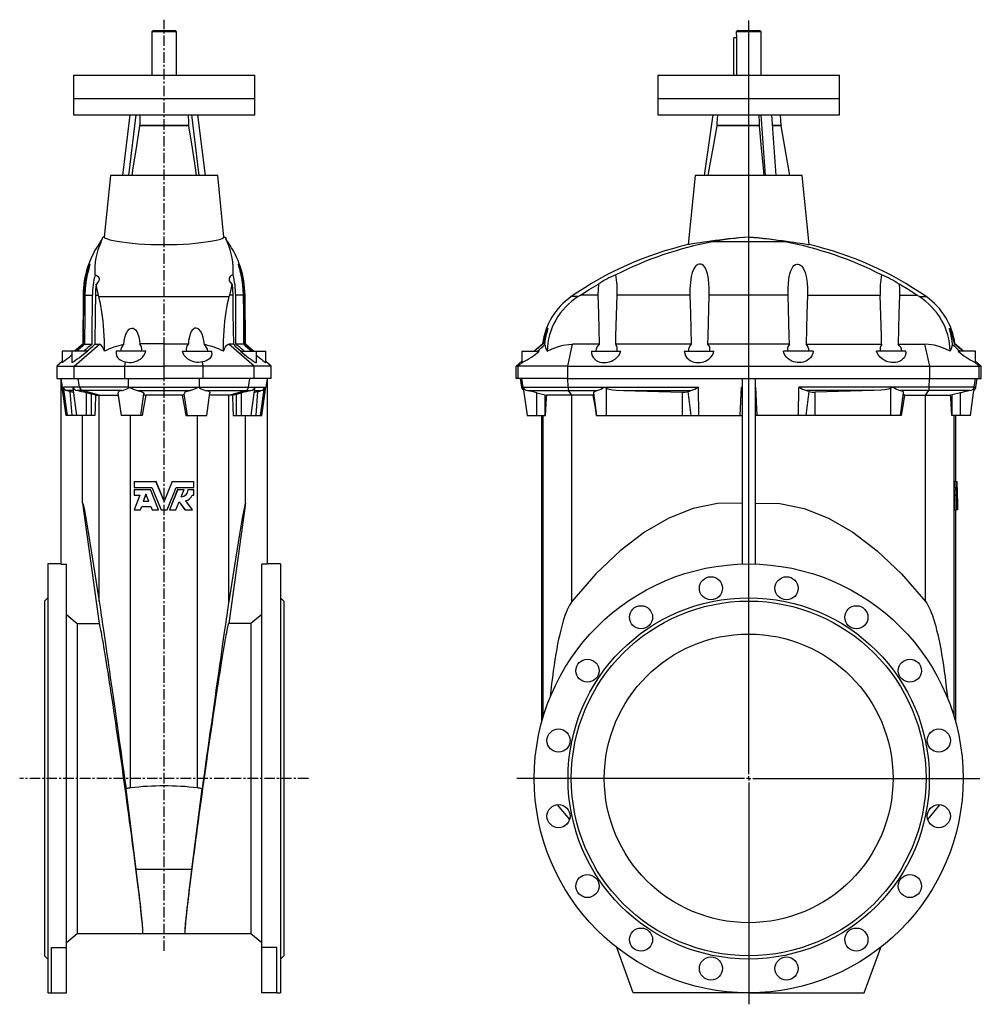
# Model space of a CAD drawing. Extents: x -137 to 1028, y -504 to 1497.
# Tile 2 of 2: x -137 to 1028, y 303 to 1497. Entities that reach past the tile are written whole.
import ezdxf

# ---------------------------------------------------------------- set-up
doc = ezdxf.new("R2010")
doc.units = 0
doc.linetypes.add('CENTERX2', pattern=[20.32, 12.7, -2.54, 2.54, -2.54])
doc.layers.get('0').update_dxf_attribs({"linetype": 'CONTINUOUS'})
doc.layers.add('FORMAT', color=7, linetype='CONTINUOUS')

# ---------------------------------------------------------------- blocks, each defined once
blk = doc.blocks.new('SW_CENTERMARKSYMBOL_0')
at = {"layer": 'FORMAT', "color": 0}
for p, q in [((0, 5), (0, 919.1)), ((-5, 0), (-281.1, 0)), ((0, 0), (-2.5, 0)), ((0, 0), (0, 2.5)), ((0, 0), (0, -2.5)), ((0, 0), (2.5, 0)), ((5, 0), (280.1, 0)), ((0, -5), (0, -273.9))]:
    blk.add_line(p, q, dxfattribs=at)

msp = doc.modelspace()

# ---------------------------------------------------------------- linework, layer by layer
at = {"color": 7, "linetype": 'CONTINUOUS'}
for p, q in [((24.7, 1484), (22.7, 1482)), ((22.7, 1482), (22.7, 1429.5)), ((52.7, 1482), (22.7, 1482)), ((24.7, 1484), (50.7, 1484)), ((52.7, 1482), (50.7, 1484)), ((52.7, 1429.5), (52.7, 1482)), ((733.4, 1484), (731.4, 1482)), ((731.4, 1482), (731.4, 1480)), ((746.4, 1482), (731.4, 1482)), ((733.4, 1484), (746.4, 1484)), ((746.4, 1484), (759.4, 1484)), ((761.4, 1482), (746.4, 1482)), ((761.4, 1482), (759.4, 1484)), ((761.4, 1429.5), (761.4, 1482)), ((728.4, 1429.5), (728.4, 1475)), ((732, 1475), (728.4, 1475)), ((732, 1475), (732, 1476)), ((732, 1429.5), (732, 1475)), ((-72.3, 1429.5), (-72.3, 1401.5)), ((-72.3, 1429.5), (147.7, 1429.5)), ((147.7, 1401.5), (147.7, 1429.5)), ((636.4, 1429.5), (636.4, 1401.5)), ((636.4, 1429.5), (746.4, 1429.5)), ((746.4, 1429.5), (856.4, 1429.5)), ((856.4, 1401.5), (856.4, 1429.5)), ((-72.3, 1401.5), (-72.3, 1381.5)), ((147.7, 1381.5), (147.7, 1401.5)), ((636.4, 1401.5), (636.4, 1381.5)), ((856.4, 1381.5), (856.4, 1401.5)), ((-72.3, 1381.5), (147.7, 1381.5)), ((-12.4, 1308), (-3.5, 1381.5)), ((-4.9, 1308), (4, 1381.5)), ((80.3, 1308), (71.3, 1381.5)), ((87.8, 1308), (78.8, 1381.5)), ((636.4, 1381.5), (856.4, 1381.5)), ((692.9, 1308), (703.2, 1381.5)), ((766.7, 1308), (761.5, 1381.5)), ((779.7, 1308), (774.5, 1381.5)), ((785.8, 1368.6), (785.1, 1381.5)), ((796.4, 1308), (785.8, 1368.3)), ((-27.3, 1308), (-34.9, 1233.4)), ((102.7, 1308), (-27.3, 1308)), ((110.2, 1233.4), (102.7, 1308)), ((681.4, 1308), (672.9, 1224.2)), ((746.4, 1308), (681.4, 1308)), ((811.4, 1308), (746.4, 1308)), ((819.9, 1224.2), (811.4, 1308)), ((-34.9, 1233.4), (-36.3, 1233.4)), ((110.2, 1233.4), (111.6, 1233.4)), ((746.4, 1233.4), (746.4, 1233.4)), ((-60.5, 1163), (-61, 1103.3)), ((-41.5, 1161.2), (-42, 1163)), ((116.8, 1161.2), (117.3, 1163)), ((136.3, 1103.3), (135.8, 1163)), ((539.7, 1161.2), (542.5, 1163)), ((953.1, 1161.2), (950.3, 1163)), ((-61, 1103.3), (-70.9, 1095)), ((-59.9, 1103.3), (-61, 1103.3)), ((-58.8, 1103.3), (-49.5, 1103.3)), ((-46.4, 1103.3), (-40.7, 1103.3)), ((121.7, 1103.3), (116, 1103.3)), ((134.1, 1103.3), (124.8, 1103.3)), ((135.2, 1103.3), (136.3, 1103.3)), ((146.2, 1095), (136.3, 1103.3)), ((485.9, 1095), (496.4, 1103.9)), ((565.2, 1103.3), (532.9, 1103.3)), ((676.8, 1103.3), (585.2, 1103.3)), ((795.9, 1103.3), (697, 1103.3)), ((816.1, 1103.3), (907.6, 1103.3)), ((927.6, 1103.3), (959.9, 1103.3)), ((1007, 1095), (996.4, 1103.9)), ((-85.8, 1095), (-85.8, 1081.2)), ((-74.3, 1095), (-85.8, 1095)), ((-74.3, 1095), (-74.3, 1081.3)), ((-54.9, 1095), (-74.3, 1095)), ((-20.3, 1095), (-20.3, 1092.6)), ((15.4, 1095), (-20.3, 1095)), ((59.9, 1095), (95.7, 1095)), ((95.7, 1092.6), (95.7, 1095)), ((130.2, 1095), (149.7, 1095)), ((149.7, 1081.3), (149.7, 1095)), ((149.7, 1095), (161.2, 1095)), ((161.2, 1081.2), (161.2, 1095)), ((471.4, 1095), (471.4, 1081.4)), ((471.4, 1095), (492.4, 1095)), ((555.9, 1095), (555.9, 1093.8)), ((555.9, 1095), (591.5, 1095)), ((668.4, 1095), (704.3, 1095)), ((824.4, 1095), (788.6, 1095)), ((936.9, 1095), (901.4, 1095)), ((936.9, 1093.8), (936.9, 1095)), ((1021.4, 1095), (1000.4, 1095)), ((1021.4, 1081.4), (1021.4, 1095)), ((-85.8, 1082.5), (-92.3, 1077)), ((-92.3, 1077), (-92.3, 1062)), ((-92.3, 1077), (-71.5, 1077)), ((-71.5, 1077), (-9.7, 1077)), ((-9.7, 1077), (-8.9, 1081.9)), ((-9.7, 1077), (37.7, 1077)), ((-9.7, 1062), (-9.7, 1077)), ((85, 1077), (37.7, 1077)), ((85, 1077), (84.2, 1081.9)), ((85, 1062), (85, 1077)), ((146.8, 1077), (85, 1077)), ((167.7, 1077), (146.8, 1077)), ((167.7, 1077), (161.2, 1082.5)), ((167.7, 1062), (167.7, 1077)), ((464.4, 1077), (471.4, 1082.9)), ((464.4, 1062), (464.4, 1077)), ((467, 1077), (464.4, 1077)), ((467, 1077), (472.7, 1081.9)), ((467, 1062), (467, 1077)), ((527, 1077), (467, 1077)), ((527, 1077), (965.9, 1077)), ((965.9, 1077), (1025.9, 1077)), ((1025.9, 1077), (1020.2, 1081.9)), ((1028.4, 1077), (1021.4, 1082.9)), ((1025.9, 1062), (1025.9, 1077)), ((1025.9, 1077), (1028.4, 1077)), ((1028.4, 1062), (1028.4, 1077)), ((-92.3, 1062), (-71.5, 1062)), ((-87.3, 1062), (-87.3, 836.9)), ((-81, 1017), (-85.8, 1051.3)), ((-71.5, 1062), (-9.7, 1062)), ((-9.7, 1062), (37.7, 1062)), ((85, 1062), (37.7, 1062)), ((146.8, 1062), (85, 1062)), ((167.7, 1062), (146.8, 1062)), ((156.3, 1017), (161.1, 1051.3)), ((162.7, 1062), (162.7, 836.9)), ((467, 1062), (464.4, 1062)), ((527, 1062), (467, 1062)), ((469.4, 1062), (470.9, 1051.3)), ((527, 1062), (965.9, 1062)), ((735.9, 1017), (737.8, 1051.3)), ((738.4, 1062), (738.4, 836.9)), ((754.4, 1062), (754.4, 836.9)), ((756.9, 1017), (755, 1051.3)), ((965.9, 1062), (1025.9, 1062)), ((1021.9, 1051.3), (1023.4, 1062)), ((1025.9, 1062), (1028.4, 1062)), ((-67.9, 1017), (-72.5, 1050)), ((-50.3, 1042.8), (-56.3, 1044.4)), ((-45.5, 1041.6), (-40.9, 1041.6)), ((-40.9, 1041.6), (-17.8, 1041.6)), ((-14.1, 1017), (-18, 1044.6)), ((-17.6, 1042), (-17.8, 1041.6)), ((9.4, 1017), (13.1, 1043.4)), ((59.8, 1041.6), (15.5, 1041.6)), ((65.9, 1017), (62.2, 1043.4)), ((89.4, 1017), (93.3, 1044.6)), ((92.9, 1042), (93.1, 1041.6)), ((116.2, 1041.6), (93.1, 1041.6)), ((120.8, 1041.6), (116.2, 1041.6)), ((125.6, 1042.8), (131.7, 1044.4)), ((143.2, 1017), (147.8, 1050)), ((473, 1050.4), (477.7, 1017)), ((489.4, 1044.6), (499.8, 1042)), ((499.8, 1042), (501.7, 1041.6)), ((532.1, 1041.6), (501.7, 1041.6)), ((557.5, 1041.6), (532.1, 1041.6)), ((562.4, 1017), (558.5, 1044.4)), ((594.6, 1047.2), (666, 1045.2)), ((898.3, 1047.2), (826.9, 1045.2)), ((930.5, 1017), (934.3, 1044.4)), ((935.4, 1041.6), (960.8, 1041.6)), ((960.8, 1041.6), (991.2, 1041.6)), ((993, 1042), (991.2, 1041.6)), ((1003.4, 1044.6), (993, 1042)), ((1015.2, 1017), (1019.9, 1050.4)), ((-79.4, 1017), (-81, 1017)), ((-73.9, 1017), (-79.4, 1017)), ((-67.9, 1017), (-73.9, 1017)), ((-56.3, 1017), (-67.9, 1017)), ((-61.3, 910.9), (-61.3, 1017)), ((-50.3, 1017), (-56.3, 1017)), ((-46.2, 1017), (-50.3, 1017)), ((9.4, 1017), (-14.1, 1017)), ((-14.1, 1017), (-14.1, 1017)), ((11.3, 1017), (9.4, 1017)), ((64, 1017), (65.9, 1017)), ((65.9, 1017), (89.4, 1017)), ((89.4, 1017), (89.4, 1017)), ((121.5, 1017), (125.6, 1017)), ((125.6, 1017), (131.7, 1017)), ((131.7, 1017), (143.2, 1017)), ((136.6, 910.9), (136.6, 1017)), ((143.2, 1017), (149.2, 1017)), ((149.2, 1017), (154.7, 1017)), ((154.7, 1017), (156.3, 1017)), ((477.7, 1017), (489.4, 1017)), ((489.4, 1017), (499.8, 1017)), ((495.4, 1017), (495.4, 644.8)), ((499.8, 1017), (500.1, 1017)), ((561.7, 1017), (562.4, 1017)), ((562.4, 1017), (573.9, 1017)), ((573.9, 1017), (666, 1017)), ((666, 1017), (676.5, 1017)), ((676.5, 1017), (685.8, 1017)), ((685.8, 1017), (735.9, 1017)), ((735.9, 1017), (738.4, 1017)), ((756.9, 1017), (754.4, 1017)), ((807, 1017), (756.9, 1017)), ((816.3, 1017), (807, 1017)), ((826.9, 1017), (816.3, 1017)), ((918.9, 1017), (826.9, 1017)), ((930.5, 1017), (918.9, 1017)), ((931.2, 1017), (930.5, 1017)), ((993, 1017), (992.8, 1017)), ((1003.4, 1017), (993, 1017)), ((997.4, 937), (997.4, 1017)), ((1015.2, 1017), (1003.4, 1017)), ((1.5, 937), (27.8, 937)), ((1.5, 937), (1.5, 929.9)), ((37.7, 913), (27.8, 937)), ((27.9, 937), (27.8, 937)), ((37.7, 913), (27.9, 937)), ((47.5, 937), (37.7, 913)), ((47.4, 937), (37.7, 913)), ((47.4, 937), (47.5, 937)), ((47.5, 937), (73.8, 937)), ((73.8, 929.9), (73.8, 937)), ((995.9, 937), (995.9, 929.9)), ((995.9, 937), (997.9, 937)), ((997.9, 937), (999.3, 937)), ((997.9, 937), (997.9, 929.9)), ((999.4, 913), (999.3, 937)), ((1.5, 929.9), (22.9, 929.9)), ((1.5, 927.2), (1.5, 920.3)), ((1.5, 927.2), (21.1, 927.2)), ((1.5, 920.3), (8.3, 920.3)), ((8.3, 920.3), (1.5, 902.7)), ((15.7, 921.6), (12.4, 913)), ((15.8, 921.6), (12.5, 913)), ((19.2, 913), (15.7, 921.6)), ((31.1, 902.7), (21.1, 927.2)), ((21.2, 927.2), (21.1, 927.2)), ((31.1, 902.7), (21.2, 927.2)), ((22.9, 929.9), (34, 902.7)), ((41.3, 902.7), (52.4, 929.9)), ((54.2, 927.2), (44.2, 902.7)), ((54.1, 927.2), (44.2, 902.7)), ((52.4, 929.9), (73.8, 929.9)), ((54.2, 927.2), (54.1, 927.2)), ((54.2, 927.2), (61.9, 927.2)), ((58.3, 918.3), (61.9, 927.2)), ((66.9, 927.2), (66.8, 927.2)), ((66.9, 927.2), (73.8, 927.2)), ((71.7, 920.3), (73.8, 920.3)), ((73.8, 920.3), (73.8, 927.2)), ((995.9, 929.9), (997.9, 929.9)), ((995.9, 927.2), (995.9, 920.3)), ((995.9, 927.2), (997.9, 927.2)), ((996.4, 920.3), (995.9, 902.7)), ((995.9, 920.3), (997.9, 920.3)), ((997.2, 929.9), (997.2, 927.2)), ((997.9, 929.9), (999.2, 929.9)), ((997.9, 927.2), (997.9, 920.3)), ((997.9, 927.2), (999.1, 927.2)), ((998.4, 920.3), (997.9, 902.7)), ((997.9, 920.3), (998.4, 920.3)), ((998.8, 921.6), (998.7, 913)), ((999, 913), (998.8, 921.6)), ((999.4, 902.7), (999.1, 927.2)), ((999.2, 929.9), (999.4, 902.7)), ((-61.3, 910.9), (-40.8, 764.9)), ((12.4, 913), (19.2, 913)), ((51.9, 902.7), (55.9, 912.3)), ((55.8, 912.3), (63, 902.7)), ((55.9, 912.3), (63.1, 902.7)), ((72.1, 902.7), (63.9, 913.6)), ((136.6, 910.9), (116.1, 764.9)), ((998.7, 913), (999, 913)), ((999.4, 902.7), (999.4, 913)), ((1.5, 902.7), (9.2, 902.7)), ((9.2, 902.7), (10.6, 906.5)), ((9.3, 902.7), (9.2, 902.7)), ((9.3, 902.7), (10.7, 906.5)), ((10.6, 906.5), (21.8, 906.5)), ((21.8, 906.5), (23.4, 902.7)), ((23.4, 902.7), (31.1, 902.7)), ((31.1, 902.7), (31.1, 902.7)), ((34, 902.7), (41.3, 902.7)), ((44.2, 902.7), (51.9, 902.7)), ((44.2, 902.7), (44.2, 902.7)), ((63.1, 902.7), (63, 902.7)), ((63.1, 902.7), (72.1, 902.7)), ((995.9, 902.7), (997.9, 902.7)), ((997.2, 902.7), (997.5, 902.7)), ((997.4, 644.8), (997.4, 902.7)), ((997.9, 902.7), (998.4, 902.7)), ((998.4, 902.7), (998.5, 906.5)), ((998.5, 906.5), (999.1, 906.5)), ((998.6, 902.7), (999.2, 902.7)), ((999.1, 906.5), (999.2, 902.7)), ((999.4, 902.7), (999.4, 902.7)), ((-87.3, 837), (-103.3, 837)), ((-103.3, 837), (-103.3, 317)), ((-87.3, 836.9), (-80.8, 836.9)), ((-80.8, 372.1), (-80.8, 836.9)), ((156.2, 372.1), (156.2, 836.9)), ((162.7, 836.9), (156.2, 836.9)), ((178.7, 837), (162.7, 837)), ((178.7, 837), (178.7, 317)), ((-103.3, 796), (-107.3, 792)), ((-107.3, 792), (-107.3, 362)), ((182.7, 792), (178.7, 796)), ((182.7, 792), (182.7, 362)), ((-67.7, 764.9), (-67.7, 389)), ((-67.7, 764.9), (-40.8, 764.9)), ((143, 764.9), (116.1, 764.9)), ((143, 764.9), (143, 389)), ((3.9, 466.4), (-8.4, 564.4)), ((71.4, 466.4), (83.7, 564.4)), ((529.4, 527.3), (514.5, 545.1)), ((963.4, 527.3), (978.3, 545.1)), ((-80.8, 378), (-67.7, 389)), ((-67.7, 389), (11.9, 389)), ((11.9, 389), (63.4, 389)), ((63.4, 389), (143, 389)), ((143, 389), (156.2, 378)), ((-98.8, 372.1), (-80.8, 372.1)), ((-98.8, 317), (-98.8, 372.1)), ((-80.8, 317), (-80.8, 372.1)), ((174.2, 372.1), (156.2, 372.1)), ((156.2, 317), (156.2, 372.1)), ((174.2, 317), (174.2, 372.1)), ((606.4, 317), (586.4, 372.1)), ((886.4, 317), (906.5, 372.1)), ((-107.3, 362), (-103.3, 358)), ((178.7, 358), (182.7, 362)), ((-103.3, 317), (-98.8, 317)), ((-98.8, 317), (-80.8, 317)), ((174.2, 317), (156.2, 317)), ((174.2, 317), (178.7, 317)), ((746.4, 317), (606.4, 317)), ((746.4, 317), (886.4, 317))]:
    msp.add_line(p, q, dxfattribs=at)
at = {"color": 8, "linetype": 'CONTINUOUS'}
for p, q in [((-72.3, 1401.5), (147.7, 1401.5)), ((636.4, 1401.5), (856.4, 1401.5)), ((67.4, 1368.6), (7.9, 1368.6)), ((67.4, 1368.3), (7.9, 1368.3)), ((759.2, 1368.6), (707.8, 1368.6)), ((759.3, 1368.3), (707.8, 1368.3)), ((785.8, 1368.6), (775.4, 1368.6)), ((785.8, 1368.3), (775.4, 1368.3)), ((-38.7, 1227.6), (-39.5, 1227.6)), ((114, 1227.6), (114.8, 1227.6)), ((790.4, 1227.6), (702.5, 1227.6)), ((-59.5, 1163), (-60.5, 1163)), ((-58.2, 1163), (-49.2, 1163)), ((-45.6, 1163), (-42, 1163)), ((-41.5, 1161.2), (116.8, 1161.2)), ((120.9, 1163), (117.3, 1163)), ((133.5, 1163), (124.5, 1163)), ((134.8, 1163), (135.8, 1163)), ((539.7, 1161.2), (531.3, 1161.2)), ((563.7, 1163), (542.5, 1163)), ((675.2, 1163), (586.8, 1163)), ((794.3, 1163), (698.6, 1163)), ((817.6, 1163), (906, 1163)), ((929.1, 1163), (950.3, 1163)), ((953.1, 1161.2), (961.5, 1161.2)), ((-71.5, 1077), (-40.7, 1103.3)), ((37.7, 1077), (37.7, 1103.9)), ((146.8, 1077), (116, 1103.3)), ((527, 1077), (532.9, 1103.3)), ((965.9, 1077), (959.9, 1103.3)), ((-71.5, 1062), (-71.5, 1077)), ((37.7, 1062), (37.7, 1077)), ((146.8, 1062), (146.8, 1077)), ((527, 1062), (527, 1077)), ((965.9, 1062), (965.9, 1077)), ((-85.8, 1051.3), (-85.8, 1051.3)), ((-72.5, 1051.3), (-84.2, 1051.3)), ((-79.4, 1017), (-84.2, 1051.3)), ((-64.9, 1051.3), (-72.5, 1051.3)), ((-64.9, 1051.3), (-66.4, 1062)), ((-5.3, 1051.3), (-64.9, 1051.3)), ((-5.3, 1051.3), (-5.4, 1062)), ((-5.3, 1051.3), (80.6, 1051.3)), ((80.6, 1051.3), (80.7, 1062)), ((80.6, 1051.3), (140.2, 1051.3)), ((140.2, 1051.3), (141.7, 1062)), ((140.2, 1051.3), (147.8, 1051.3)), ((147.8, 1051.3), (159.5, 1051.3)), ((154.7, 1017), (159.5, 1051.3)), ((161.1, 1051.3), (161.1, 1051.3)), ((473, 1051.3), (470.9, 1051.3)), ((473, 1051.3), (471.5, 1062)), ((473, 1051.3), (527.4, 1051.3)), ((527.4, 1051.3), (527.2, 1062)), ((527.4, 1051.3), (571.5, 1051.3)), ((571.5, 1051.3), (685.6, 1051.3)), ((685.8, 1017), (685.6, 1051.3)), ((737.8, 1051.3), (738.4, 1051.3)), ((755, 1051.3), (754.4, 1051.3)), ((807, 1017), (807.3, 1051.3)), ((921.4, 1051.3), (807.3, 1051.3)), ((965.4, 1051.3), (921.4, 1051.3)), ((965.4, 1051.3), (965.7, 1062)), ((1019.8, 1051.3), (965.4, 1051.3)), ((1019.8, 1051.3), (1021.3, 1062)), ((1019.8, 1051.3), (1021.9, 1051.3)), ((-72.1, 1047.2), (-80.1, 1047.2)), ((-73.9, 1017), (-76, 1046.1)), ((-61.3, 1047.2), (-67.5, 1047.2)), ((-13.7, 1047.2), (-61.3, 1047.2)), ((-40.9, 1041.6), (-61.3, 1047.2)), ((-56.3, 1017), (-56.3, 1044.4)), ((-50.3, 1017), (-50.3, 1042.8)), ((-40.9, 791.4), (-40.9, 1041.6)), ((5.9, 1047.2), (69.4, 1047.2)), ((89, 1047.2), (136.6, 1047.2)), ((116.2, 1041.6), (136.6, 1047.2)), ((116.2, 791.4), (116.2, 1041.6)), ((125.6, 1017), (125.6, 1042.8)), ((131.7, 1017), (131.7, 1044.4)), ((136.6, 1047.2), (142.8, 1047.2)), ((147.4, 1047.2), (155.4, 1047.2)), ((149.2, 1017), (151.3, 1046.1)), ((478.2, 1047.2), (528.1, 1047.2)), ((489.4, 1017), (489.4, 1044.6)), ((499.8, 1017), (499.8, 1042)), ((528.1, 1047.2), (562.7, 1047.2)), ((532.1, 1041.6), (528.1, 1047.2)), ((532.1, 791.4), (532.1, 1041.6)), ((573.9, 1017), (573.9, 1050)), ((594.6, 1047.2), (676.3, 1047.2)), ((666, 1017), (666, 1045.2)), ((676.5, 1017), (673, 1046.1)), ((816.3, 1017), (819.8, 1046.1)), ((898.3, 1047.2), (816.5, 1047.2)), ((826.9, 1017), (826.9, 1045.2)), ((918.9, 1017), (918.9, 1050)), ((964.7, 1047.2), (930.2, 1047.2)), ((960.8, 1041.6), (964.7, 1047.2)), ((960.8, 791.4), (960.8, 1041.6)), ((1014.7, 1047.2), (964.7, 1047.2)), ((993, 1017), (993, 1042)), ((1003.4, 1017), (1003.4, 1044.6)), ((-2.9, 565.5), (-2.9, 1017)), ((78.2, 565.5), (78.2, 1017)), ((497.4, 651.8), (497.4, 1017)), ((995.4, 651.8), (995.4, 1017)), ((71.4, 466.4), (3.9, 466.4))]:
    msp.add_line(p, q, dxfattribs=at)
at = {"color": 7, "linetype": 'CONTINUOUS'}
for points in [[(8.5, 1381.5), (8.1, 1371.7), (7.9, 1368.6)], [(66.8, 1381.5), (67.2, 1371.7), (67.4, 1368.6)], [(708.5, 1381.5), (708, 1371.7), (707.8, 1368.6)], [(758.9, 1381.5), (759.2, 1371.7), (759.2, 1368.6)], [(7.9, 1368.3), (3.7, 1341.2), (0, 1317.2), (-1.4, 1308)], [(7.9, 1368.6), (7.9, 1368.4), (7.9, 1368.3)], [(67.4, 1368.6), (67.4, 1368.4), (67.4, 1368.3)], [(67.4, 1368.3), (71.6, 1341.2), (75.3, 1317.2), (76.7, 1308)], [(707.8, 1368.3), (702.9, 1341.2), (698.6, 1317.2), (697, 1308)], [(707.8, 1368.6), (707.8, 1368.4), (707.8, 1368.3)], [(759.2, 1368.6), (759.2, 1368.4), (759.3, 1368.3)], [(759.3, 1368.3), (761.7, 1341.2), (763.8, 1317.2), (764.7, 1308)], [(-34.9, 1233.4), (-34.5, 1232.7), (-33.2, 1231.9), (-31, 1231.1), (-27.9, 1230.1), (-23.9, 1229.2), (-19.2, 1228.3), (-13.7, 1227.4), (-7.6, 1226.6), (-0.8, 1225.9), (6.4, 1225.3), (14, 1224.8), (21.8, 1224.4), (29.7, 1224.2), (37.7, 1224.2), (45.7, 1224.2), (53.6, 1224.5), (61.4, 1224.8), (68.8, 1225.3), (75.9, 1225.9), (82.4, 1226.6), (88.5, 1227.4), (93.9, 1228.2), (98.7, 1229.1), (102.7, 1230), (105.9, 1230.9), (108.2, 1231.8), (109.8, 1232.7), (110.2, 1233.4)], [(746.4, 1233.4), (740.3, 1232.9), (734.3, 1232.4), (728.1, 1231.7), (722.1, 1231.1), (716.4, 1230.4), (710.9, 1229.7), (705.6, 1229), (700.5, 1228.3), (695.8, 1227.7), (691.6, 1227), (687.6, 1226.5), (684, 1225.9), (681, 1225.4), (678.4, 1225), (676.3, 1224.7), (674.7, 1224.4), (673.4, 1224.2), (672.9, 1224.2)], [(746.4, 1233.4), (752.5, 1232.9), (758.6, 1232.4), (764.7, 1231.7), (770.8, 1231.1), (776.4, 1230.4), (781.9, 1229.7), (787.3, 1229), (792.4, 1228.3), (797, 1227.7), (801.3, 1227), (805.3, 1226.5), (808.9, 1225.9), (811.9, 1225.4), (814.4, 1225), (816.6, 1224.7), (818.2, 1224.4), (819.5, 1224.2), (819.9, 1224.2)], [(-59.5, 1163), (-59.1, 1170.5), (-58.3, 1178), (-57, 1185.4), (-56.1, 1188.9), (-55.1, 1192.4), (-54.1, 1195.7), (-53.6, 1197.3), (-53, 1198.7), (-52.5, 1200), (-52.2, 1200.6), (-52.1, 1200.6), (-52.2, 1200), (-52.6, 1198.5), (-53.1, 1196.7), (-53.7, 1194.8), (-54.8, 1190.4), (-55.8, 1185.7), (-57.1, 1178.2), (-57.9, 1170.6), (-58.2, 1163)], [(134.8, 1163), (134.4, 1170.5), (133.6, 1178), (132.3, 1185.4), (131.4, 1188.9), (130.5, 1192.4), (129.4, 1195.7), (128.9, 1197.3), (128.3, 1198.7), (127.8, 1200), (127.5, 1200.6), (127.4, 1200.6), (127.5, 1200), (127.9, 1198.5), (128.4, 1196.7), (129, 1194.8), (130.1, 1190.4), (131.1, 1185.7), (132.4, 1178.2), (133.2, 1170.6), (133.5, 1163)], [(698.6, 1163), (698.6, 1170.5), (698.2, 1178), (697.3, 1185.4), (696.5, 1188.9), (695.4, 1192.4), (693.9, 1195.7), (692.9, 1197.3), (691.6, 1198.7), (689.8, 1200), (688.1, 1200.6), (686.2, 1200.6), (684.6, 1200), (682.5, 1198.5), (681.1, 1196.7), (679.9, 1194.8), (678.1, 1190.4), (676.8, 1185.7), (675.7, 1178.2), (675.2, 1170.6), (675.2, 1163)], [(794.3, 1163), (794.2, 1170.5), (794.6, 1178), (795.6, 1185.4), (796.3, 1188.9), (797.4, 1192.4), (799, 1195.7), (800, 1197.3), (801.2, 1198.7), (803, 1200), (804.8, 1200.6), (806.6, 1200.6), (808.2, 1200), (810.3, 1198.5), (811.8, 1196.7), (812.9, 1194.8), (814.8, 1190.4), (816, 1185.7), (817.2, 1178.2), (817.6, 1170.6), (817.6, 1163)], [(-46, 1187.5), (-44.8, 1187.1), (-43.5, 1186.3), (-42.4, 1185.4), (-41.6, 1184.3), (-41.1, 1183.1), (-41.1, 1181.6), (-41.5, 1180.1), (-42.5, 1178.5), (-44, 1176.8), (-44.8, 1176.1)], [(121.3, 1187.5), (120.1, 1187.1), (118.8, 1186.3), (117.7, 1185.4), (116.9, 1184.3), (116.4, 1183.1), (116.4, 1181.6), (116.8, 1180.1), (117.8, 1178.5), (119.3, 1176.8), (120.1, 1176.1)], [(-44.8, 1176.1), (-45.4, 1169.6), (-45.6, 1163)], [(-42, 1163), (-43.6, 1169.7), (-44.8, 1176.1)], [(117.3, 1163), (118.9, 1169.7), (120.1, 1176.1)], [(120.1, 1176.1), (120.7, 1169.6), (120.9, 1163)], [(542.5, 1163), (553.2, 1169.7), (564.2, 1176.1)], [(564.2, 1176.1), (563.8, 1169.6), (563.7, 1163)], [(928.7, 1176.1), (929.1, 1169.6), (929.1, 1163)], [(950.3, 1163), (939.6, 1169.7), (928.7, 1176.1)], [(-59.9, 1103.3), (-59.8, 1113.2), (-59.5, 1163)], [(-58.2, 1163), (-58.5, 1140.7), (-58.8, 1103.3)], [(-49.5, 1103.3), (-49.4, 1113.2), (-49.2, 1163)], [(-45.6, 1163), (-45.9, 1140.7), (-46.4, 1103.3)], [(-34.4, 1095.1), (-34.4, 1101.2), (-34.6, 1107.4), (-34.8, 1113.5), (-35.2, 1119.6), (-35.6, 1125.6), (-36.2, 1131.4), (-36.9, 1137.1), (-37.6, 1142.5), (-38.5, 1147.7), (-39.4, 1152.6), (-40.4, 1157.1), (-41.5, 1161.2)], [(109.7, 1095.1), (109.7, 1101.2), (109.9, 1107.4), (110.1, 1113.5), (110.5, 1119.6), (110.9, 1125.6), (111.5, 1131.4), (112.2, 1137.1), (112.9, 1142.5), (113.8, 1147.7), (114.7, 1152.6), (115.7, 1157.1), (116.8, 1161.2)], [(120.9, 1163), (121.2, 1140.7), (121.7, 1103.3)], [(124.8, 1103.3), (124.7, 1113.2), (124.5, 1163)], [(133.5, 1163), (133.8, 1140.7), (134.1, 1103.3)], [(135.2, 1103.3), (135.1, 1113.2), (134.8, 1163)], [(563.7, 1163), (564.3, 1140.7), (565.2, 1103.3)], [(585.2, 1103.3), (585.5, 1113.2), (586.8, 1163)], [(675.2, 1163), (675.8, 1140.7), (676.8, 1103.3)], [(697, 1103.3), (697.3, 1113.2), (698.6, 1163)], [(795.9, 1103.3), (795.6, 1113.2), (794.3, 1163)], [(817.6, 1163), (817.1, 1140.7), (816.1, 1103.3)], [(907.6, 1103.3), (907.4, 1113.2), (906, 1163)], [(929.1, 1163), (928.6, 1140.7), (927.6, 1103.3)], [(-11.2, 1103), (-10.7, 1107.4), (-9.9, 1111.7), (-8.6, 1115.6), (-6.7, 1119.2), (-4.6, 1121.5), (-2.9, 1122.5), (-1.4, 1122.9), (0.2, 1122.7), (1.6, 1122.1), (3.4, 1120.5), (4.6, 1118.8), (5.6, 1116.9), (6.9, 1112.5), (7.8, 1107.9), (8.2, 1103.9)], [(86.5, 1103), (86, 1107.4), (85.2, 1111.7), (83.9, 1115.6), (82, 1119.2), (79.9, 1121.5), (78.3, 1122.5), (76.7, 1122.9), (75.1, 1122.7), (73.7, 1122.1), (71.9, 1120.5), (70.7, 1118.8), (69.7, 1116.9), (68.4, 1112.5), (67.5, 1107.9), (67.1, 1103.9)], [(499.2, 1103), (499.8, 1107.4), (500.6, 1111.7), (501.4, 1115.6), (502.4, 1119.2), (502.9, 1121.5), (503.1, 1122.5), (503.1, 1122.9), (502.9, 1122.7), (502.6, 1122.1), (501.8, 1120.5), (501.1, 1118.8), (500.5, 1116.9), (499.2, 1112.5), (498.1, 1107.9), (497.5, 1103.9)], [(993.6, 1103), (993, 1107.4), (992.3, 1111.7), (991.4, 1115.6), (990.5, 1119.2), (989.9, 1121.5), (989.7, 1122.5), (989.7, 1122.9), (989.9, 1122.7), (990.3, 1122.1), (991, 1120.5), (991.7, 1118.8), (992.4, 1116.9), (993.7, 1112.5), (994.7, 1107.9), (995.4, 1103.9)], [(-69.9, 1095), (-67.5, 1097.1), (-65, 1099.1), (-62.4, 1101.3), (-59.9, 1103.3)], [(-34.4, 1095.1), (-35.7, 1097.9), (-37, 1100.2), (-38.4, 1102.1), (-39.8, 1103.1), (-40.7, 1103.3)], [(37.7, 1103.9), (25.8, 1103.9), (13.9, 1103.9), (8.2, 1103.9)], [(37.7, 1103.9), (49.5, 1103.9), (61.4, 1103.9), (67.1, 1103.9)], [(109.7, 1095.1), (111, 1097.9), (112.3, 1100.2), (113.7, 1102.1), (115.1, 1103.1), (116, 1103.3)], [(145.2, 1095), (142.8, 1097.1), (140.3, 1099.1), (137.7, 1101.3), (135.2, 1103.3)], [(502.1, 1095.1), (508.3, 1097.9), (514.6, 1100.2), (521.4, 1102.1), (528.3, 1103.1), (532.9, 1103.3)], [(990.8, 1095.1), (984.6, 1097.9), (978.2, 1100.2), (971.5, 1102.1), (964.6, 1103.1), (959.9, 1103.3)], [(-74.3, 1090), (-75.2, 1089.3), (-77.9, 1087.1), (-80.4, 1085.1), (-82.2, 1083.7), (-83.7, 1082.6), (-84.7, 1081.8), (-85.4, 1081.4), (-85.8, 1081.2), (-85.8, 1081.2)], [(-54.9, 1095), (-58.4, 1092.1), (-62, 1089.3), (-64.8, 1087.1), (-67.6, 1085.1), (-69.5, 1083.7), (-71.3, 1082.6), (-72.5, 1081.8), (-73.4, 1081.3), (-74.1, 1081.1), (-74.3, 1081.2), (-74.3, 1081.3)], [(-20.3, 1092.6), (-20.3, 1092.2), (-19.8, 1089.5), (-18.8, 1087.5), (-17.2, 1085.6), (-15.5, 1084.3), (-13.3, 1083.1), (-11.2, 1082.4), (-8.9, 1081.9)], [(-8.9, 1081.9), (-6.6, 1081.5), (-4.2, 1081.3), (-1.8, 1081.4), (0.5, 1081.8), (2.8, 1082.4), (4.9, 1083.2), (7.1, 1084.3), (9, 1085.5), (11.4, 1087.6), (13.3, 1089.9), (14.6, 1092.4), (15.4, 1095)], [(84.2, 1081.9), (81.9, 1081.5), (79.5, 1081.3), (77.1, 1081.4), (74.8, 1081.8), (72.5, 1082.4), (70.4, 1083.2), (68.2, 1084.3), (66.3, 1085.5), (63.9, 1087.6), (62, 1089.9), (60.7, 1092.4), (59.9, 1095)], [(95.6, 1092.6), (95.6, 1092.2), (95.1, 1089.5), (94.1, 1087.5), (92.6, 1085.6), (90.8, 1084.3), (88.6, 1083.1), (86.5, 1082.4), (84.2, 1081.9)], [(130.2, 1095), (133.7, 1092.1), (137.3, 1089.3), (140.1, 1087.1), (142.9, 1085.1), (144.8, 1083.7), (146.6, 1082.6), (147.8, 1081.8), (148.7, 1081.3), (149.4, 1081.1), (149.6, 1081.2), (149.6, 1081.3)], [(149.7, 1090), (150.5, 1089.3), (153.2, 1087.1), (155.7, 1085.1), (157.5, 1083.7), (159, 1082.6), (160, 1081.8), (160.7, 1081.4), (161.1, 1081.2), (161.1, 1081.2)], [(556, 1093.8), (556, 1092.1), (556.8, 1089.3), (558.1, 1087.1), (559.9, 1085.1), (561.7, 1083.7), (563.9, 1082.6), (566, 1081.8), (568.3, 1081.3), (570.7, 1081.1), (573.2, 1081.2), (575.6, 1081.6), (577.8, 1082.1), (580.1, 1083), (582.1, 1084), (584.8, 1085.7), (587, 1087.6), (589.3, 1090.3), (590.8, 1093.1), (591.5, 1095)], [(668.4, 1095), (668.9, 1092.1), (670, 1089.3), (671.5, 1087.1), (673.6, 1085.1), (675.6, 1083.7), (677.9, 1082.6), (680.1, 1081.8), (682.5, 1081.4), (685, 1081.2), (687.6, 1081.3), (689.9, 1081.6), (692.1, 1082.2), (694.2, 1083), (696.2, 1084), (698.7, 1085.7), (700.7, 1087.6), (702.6, 1090.3), (703.9, 1093.1), (704.3, 1095)], [(824.4, 1095), (824, 1092.1), (822.9, 1089.3), (821.4, 1087.1), (819.3, 1085.1), (817.3, 1083.7), (814.9, 1082.6), (812.7, 1081.8), (810.3, 1081.4), (807.8, 1081.2), (805.3, 1081.3), (803, 1081.6), (800.8, 1082.2), (798.6, 1083), (796.6, 1084), (794.2, 1085.7), (792.1, 1087.6), (790.2, 1090.3), (789, 1093.1), (788.6, 1095)], [(936.8, 1093.8), (936.8, 1092.1), (936, 1089.3), (934.8, 1087.1), (933, 1085.1), (931.2, 1083.7), (929, 1082.6), (926.9, 1081.8), (924.6, 1081.3), (922.1, 1081.1), (919.6, 1081.2), (917.3, 1081.6), (915, 1082.1), (912.8, 1083), (910.7, 1084), (908.1, 1085.7), (905.8, 1087.6), (903.6, 1090.3), (902, 1093.1), (901.4, 1095)], [(472.7, 1081.9), (471.9, 1081.5), (471.5, 1081.3), (471.5, 1081.4)], [(1020.2, 1081.9), (1020.9, 1081.5), (1021.3, 1081.3), (1021.4, 1081.4)], [(-87.3, 1062), (-86.2, 1053.8), (-85.8, 1051.3)], [(-72.5, 1051.3), (-72.5, 1051.3), (-72.5, 1050)], [(-5.3, 1050.5), (-4.3, 1050.9), (-3.8, 1050.9), (-3.1, 1050.7), (-0.1, 1049.3), (2.6, 1048.2), (5.2, 1047.3), (5.9, 1047.2)], [(80.6, 1050.5), (79.6, 1050.9), (79.1, 1050.9), (78.4, 1050.7), (75.4, 1049.3), (72.7, 1048.2), (70.1, 1047.3), (69.4, 1047.2)], [(147.8, 1051.3), (147.8, 1051.3), (147.8, 1050)], [(162.6, 1062), (161.5, 1053.8), (161.1, 1051.3)], [(473.2, 1050.5), (473, 1050.9), (473, 1050.9), (473, 1050.7), (473, 1050.4)], [(571.5, 1051.3), (571.5, 1051.3), (573.9, 1050)], [(921.4, 1051.3), (921.4, 1051.3), (918.9, 1050)], [(1019.6, 1050.5), (1019.8, 1050.9), (1019.9, 1050.9), (1019.9, 1050.7), (1019.8, 1050.4)], [(-76, 1046.1), (-78.3, 1046.7), (-80.1, 1047.2)], [(-45.5, 1041.6), (-48.3, 1042.3), (-50.3, 1042.8)], [(-45.5, 1041.6), (-45.9, 1026.2), (-46.2, 1017)], [(-13.7, 1047.2), (-15.3, 1046.8), (-16.6, 1046.3), (-17.5, 1045.7), (-17.9, 1045.1), (-18, 1044.6)], [(-14.1, 1017), (-17.2, 1038.4), (-17.8, 1041.6)], [(5.9, 1047.2), (8, 1046.7), (9.8, 1046.2), (11.2, 1045.6), (12.3, 1044.9), (13, 1044.2), (13.1, 1043.4)], [(15.5, 1041.6), (12.8, 1026.2), (11.3, 1017)], [(13.1, 1043.3), (13.5, 1042.5), (14.9, 1041.8), (15.5, 1041.6)], [(62.2, 1043.3), (61.8, 1042.5), (60.4, 1041.8), (59.8, 1041.6)], [(59.8, 1041.6), (62.5, 1026.2), (64, 1017)], [(69.4, 1047.2), (67.3, 1046.7), (65.5, 1046.2), (64.1, 1045.6), (63, 1044.9), (62.3, 1044.2), (62.2, 1043.4)], [(89, 1047.2), (90.6, 1046.8), (91.9, 1046.3), (92.8, 1045.7), (93.2, 1045.1), (93.3, 1044.6)], [(89.4, 1017), (92.5, 1038.4), (93.1, 1041.6)], [(120.8, 1041.6), (123.6, 1042.3), (125.6, 1042.8)], [(120.8, 1041.6), (121.2, 1026.2), (121.5, 1017)], [(151.3, 1046.1), (153.6, 1046.7), (155.4, 1047.2)], [(500.1, 1017), (501.4, 1038.4), (501.7, 1041.6)], [(557.5, 1041.6), (558.6, 1042.3), (558.7, 1042.8)], [(557.5, 1041.6), (560.2, 1026.2), (561.7, 1017)], [(558.5, 1044.4), (558.6, 1045.1), (559.2, 1045.8), (560.2, 1046.4), (561.7, 1046.9), (562.7, 1047.2)], [(573.9, 1050), (575.5, 1049.4), (577.2, 1048.9), (581.5, 1048.2), (585.8, 1047.7), (594.6, 1047.2)], [(673, 1046.1), (674.6, 1046.7), (676.3, 1047.2)], [(819.8, 1046.1), (818.2, 1046.7), (816.5, 1047.2)], [(918.9, 1050), (917.3, 1049.4), (915.6, 1048.9), (911.4, 1048.2), (907, 1047.7), (898.3, 1047.2)], [(934.3, 1044.4), (934.2, 1045.1), (933.6, 1045.8), (932.6, 1046.4), (931.1, 1046.9), (930.2, 1047.2)], [(935.4, 1041.6), (932.7, 1026.2), (931.2, 1017)], [(935.4, 1041.6), (934.3, 1042.3), (934.1, 1042.8)], [(992.8, 1017), (991.4, 1038.4), (991.2, 1041.6)], [(-61.3, 910.9), (-60.7, 910.3), (-59.3, 904.3), (-57.2, 892.7), (-54.3, 875.6), (-50.6, 853), (-46.1, 824.9), (-40.9, 791.4)], [(136.6, 910.9), (136, 910.3), (134.7, 904.3), (132.5, 892.7), (129.6, 875.6), (125.9, 853), (121.4, 824.9), (116.2, 791.4)], [(738.4, 910.9), (708.8, 910.3), (679.1, 904.3), (649.6, 892.7), (620, 875.6), (590.6, 853), (561.3, 824.9), (532.1, 791.4)], [(754.4, 910.9), (784.1, 910.3), (813.7, 904.3), (843.3, 892.7), (872.8, 875.6), (902.3, 853), (931.6, 824.9), (960.8, 791.4)], [(-40.9, 791.4), (-40.6, 789.4), (-40.2, 787.1), (-39.8, 784.5), (-39.4, 781.5), (-38.9, 778.2), (-38.4, 774.5), (-37.8, 770.6), (-37.2, 766.3), (-36.5, 761.7), (-35.8, 756.7), (-35, 751.5), (-34.2, 746), (-33.4, 740.1), (-32.5, 734), (-31.6, 727.6), (-30.6, 721), (-29.6, 714.1), (-28.6, 706.9), (-27.6, 699.4), (-26.5, 691.8), (-25.3, 683.8), (-24.2, 675.7), (-23, 667.4), (-21.8, 658.8), (-20.5, 650.1), (-19.3, 641.2), (-18, 632.1), (-16.7, 622.8), (-15.3, 613.4), (-14, 603.8), (-12.6, 594.1), (-11.2, 584.3), (-9.8, 574.4), (-8.4, 564.4)], [(116.2, 791.4), (115.9, 789.4), (115.5, 787.1), (115.1, 784.5), (114.7, 781.5), (114.2, 778.2), (113.7, 774.5), (113.1, 770.6), (112.5, 766.3), (111.8, 761.7), (111.1, 756.7), (110.3, 751.5), (109.5, 746), (108.7, 740.1), (107.8, 734), (106.9, 727.6), (105.9, 721), (104.9, 714.1), (103.9, 706.9), (102.9, 699.4), (101.8, 691.8), (100.6, 683.8), (99.5, 675.7), (98.3, 667.4), (97.1, 658.8), (95.8, 650.1), (94.6, 641.2), (93.3, 632.1), (92, 622.8), (90.6, 613.4), (89.3, 603.8), (87.9, 594.1), (86.5, 584.3), (85.1, 574.4), (83.7, 564.4)], [(532.1, 791.4), (530.7, 789.4), (529.2, 787.1), (527.8, 784.5), (526.4, 781.5), (525.1, 778.2), (523.7, 774.5), (522.4, 770.6), (521.1, 766.3), (519.8, 761.7), (518.5, 756.7), (517.3, 751.5), (516, 746), (514.8, 740.1), (513.7, 734), (512.6, 727.6), (511.5, 721), (510.4, 714.1), (509.4, 706.9), (508.4, 699.4), (507.4, 691.8), (506.5, 683.8), (505.6, 675.7), (505.5, 674.8)], [(960.8, 791.4), (962.2, 789.4), (963.6, 787.1), (965, 784.5), (966.4, 781.5), (967.8, 778.2), (969.1, 774.5), (970.5, 770.6), (971.8, 766.3), (973.1, 761.7), (974.3, 756.7), (975.6, 751.5), (976.8, 746), (978, 740.1), (979.2, 734), (980.3, 727.6), (981.4, 721), (982.5, 714.1), (983.5, 706.9), (984.5, 699.4), (985.5, 691.8), (986.4, 683.8), (987.3, 675.7), (987.4, 674.8)], [(-80.8, 775.9), (-69.9, 766.7), (-67.7, 764.9)], [(11.9, 389), (12, 389.2), (12.1, 389.7), (12.1, 390.6), (12.1, 391.8), (12, 393.4), (11.8, 395.3), (11.7, 397.5), (11.4, 400.1), (11.2, 403), (10.8, 406.2), (10.5, 409.7), (10.1, 413.6), (9.6, 417.7), (9.1, 422.1), (8.6, 426.9), (8, 431.9), (7.3, 437.2), (6.7, 442.7), (5.9, 448.5), (5.2, 454.5), (4.4, 460.7), (3.6, 467.2), (2.7, 473.9), (1.8, 480.7), (0.9, 487.8), (0, 495), (-1, 502.3), (-2, 509.8), (-3, 517.4), (-4.1, 525.2), (-5.1, 533), (-6.2, 540.9), (-7.3, 548.9), (-8.4, 556.9), (-9.5, 564.9), (-10.7, 573), (-11.8, 581.1), (-12.9, 589.2), (-14.1, 597.3), (-15.2, 605.3), (-16.4, 613.3), (-17.5, 621.2), (-18.7, 629), (-19.8, 636.7), (-20.9, 644.3), (-22, 651.8), (-23.1, 659.2), (-24.2, 666.4), (-25.2, 673.4), (-26.3, 680.3), (-27.3, 686.9), (-28.3, 693.4), (-29.3, 699.6), (-30.2, 705.7), (-31.1, 711.4), (-32, 717), (-32.8, 722.2), (-33.7, 727.2), (-34.4, 732), (-35.2, 736.4), (-35.9, 740.5), (-36.6, 744.4), (-37.2, 747.9), (-37.8, 751.1), (-38.3, 754), (-38.8, 756.6), (-39.2, 758.8), (-39.7, 760.7), (-40, 762.3), (-40.3, 763.5), (-40.6, 764.3), (-40.8, 764.9)], [(63.4, 389), (63.3, 389.2), (63.2, 389.7), (63.2, 390.6), (63.2, 391.8), (63.3, 393.4), (63.5, 395.3), (63.6, 397.5), (63.9, 400.1), (64.1, 403), (64.5, 406.2), (64.8, 409.7), (65.2, 413.6), (65.7, 417.7), (66.2, 422.1), (66.7, 426.9), (67.3, 431.9), (68, 437.2), (68.6, 442.7), (69.4, 448.5), (70.1, 454.5), (70.9, 460.7), (71.7, 467.2), (72.6, 473.9), (73.5, 480.7), (74.4, 487.8), (75.3, 495), (76.3, 502.3), (77.3, 509.8), (78.3, 517.4), (79.4, 525.2), (80.4, 533), (81.5, 540.9), (82.6, 548.9), (83.7, 556.9), (84.8, 564.9), (86, 573), (87.1, 581.1), (88.3, 589.2), (89.4, 597.3), (90.5, 605.3), (91.7, 613.3), (92.8, 621.2), (94, 629), (95.1, 636.7), (96.2, 644.3), (97.3, 651.8), (98.4, 659.2), (99.5, 666.4), (100.5, 673.4), (101.6, 680.3), (102.6, 686.9), (103.6, 693.4), (104.6, 699.6), (105.5, 705.7), (106.4, 711.4), (107.3, 717), (108.1, 722.2), (109, 727.2), (109.7, 732), (110.5, 736.4), (111.2, 740.5), (111.9, 744.4), (112.5, 747.9), (113.1, 751.1), (113.6, 754), (114.1, 756.6), (114.5, 758.8), (115, 760.7), (115.3, 762.3), (115.6, 763.5), (115.9, 764.3), (116.1, 764.9)], [(156.2, 775.9), (145.2, 766.7), (143, 764.9)], [(11.9, 389), (12, 389.2), (12.1, 389.8), (12.1, 390.7), (12.1, 392), (12, 393.7), (11.9, 395.7), (11.7, 398.1), (11.5, 400.9), (11.2, 404), (10.8, 407.5), (10.4, 411.3), (10, 415.4), (9.5, 419.9), (9, 424.6), (8.4, 429.7), (7.8, 435.1), (7.1, 440.8), (6.4, 446.8), (5.6, 453.1), (4.8, 459.6), (3.9, 466.4)], [(63.4, 389), (63.3, 389.2), (63.2, 389.8), (63.2, 390.7), (63.2, 392), (63.3, 393.7), (63.4, 395.7), (63.6, 398.1), (63.8, 400.9), (64.1, 404), (64.5, 407.5), (64.9, 411.3), (65.3, 415.4), (65.8, 419.9), (66.3, 424.6), (66.9, 429.7), (67.6, 435.1), (68.2, 440.8), (69, 446.8), (69.7, 453.1), (70.5, 459.6), (71.4, 466.4)]]:
    msp.add_lwpolyline(points, dxfattribs=at)
for centre, radius in [((746.4, 577), 260), ((700.6, 807.5), 14), ((792.3, 807.5), 14), ((746.4, 577), 219), ((746.4, 577), 215), ((615.9, 772.4), 14), ((877, 772.4), 14), ((746.4, 577), 175), ((551, 707.6), 14), ((941.8, 707.6), 14), ((515.9, 622.9), 14), ((976.9, 622.9), 14), ((515.9, 531.2), 14), ((976.9, 531.2), 14), ((551, 446.5), 14), ((941.8, 446.5), 14), ((615.9, 381.6), 14), ((877, 381.6), 14), ((700.6, 346.5), 14), ((792.3, 346.5), 14)]:
    msp.add_circle(centre, radius, dxfattribs=at)
for centre, radius, start, end in [((716.3, 1475.9), 15.7, 0.3353, 14.9599), ((787.8, 1368.7), 2, 183, 190), ((-62.3, 1243.8), 28, 324.5604, 338.2131), ((-86.2, 1249.8), 52.5, 334.9331, 341.8027), ((161.5, 1249.8), 52.5, 198.1973, 205.0669), ((137.7, 1243.8), 28, 201.7862, 215.4396), ((781, 805.2), 429.6, 94.6132, 100.5318), ((711.9, 805.2), 429.6, 79.4682, 85.3868), ((52.5, 1162), 113, 144.5604, 179.5), ((35, 1193.3), 81.3, 155.1016, 184.0944), ((40.3, 1193.3), 81.3, 355.9056, 24.8984), ((22.8, 1162), 113, 0.5, 35.4396), ((767, 822), 413, 103.1699, 124.7937), ((784, 797.7), 437.5, 100.7406, 116.9996), ((708.9, 797.7), 437.5, 63.0004, 79.2594), ((725.8, 822), 413, 55.2063, 76.8302), ((49.1, 1162.8), 98.3, 165.4519, 179.8974), ((26.2, 1162.8), 98.3, 0.1026, 14.5481), ((623.1, 1091.9), 102.8, 111.5601, 125.025), ((475.8, 1168.7), 111.2, 357.0895, 9.7767), ((1017, 1168.7), 111.2, 170.2233, 182.9105), ((869.7, 1091.9), 102.8, 54.975, 68.4399), ((578.7, 1093), 83, 124.7937, 172.4966), ((583.5, 1092.4), 81.5, 122.5061, 178.1609), ((909.3, 1092.4), 81.5, 1.8391, 57.4939), ((914.2, 1093), 83, 7.502, 55.2063), ((-361.2, 1447), 457.7, 309.7409, 311.3421), ((84.6, 928.6), 220.3, 127.4909, 130.913), ((-160.8, 1222.4), 165.1, 309.504, 313.8435), ((8.4, 1008.6), 96.5, 101.7313, 116.3217), ((-2.5, 1093.6), 12.9, 132.5749, 173.4603), ((1.4, 1097.5), 9.28, 344.6178, 43.4923), ((73.9, 1097.5), 9.28, 136.5077, 195.3822), ((77.8, 1093.6), 12.9, 6.5397, 47.4251), ((66.9, 1008.6), 96.5, 63.6783, 78.2687), ((236.1, 1222.4), 165.1, 226.1565, 230.496), ((-9.3, 928.6), 220.3, 49.087, 52.5091), ((436.5, 1447), 457.7, 228.6579, 230.2591), ((763.8, 770.4), 426.8, 128.6185, 130.4841), ((435.3, 1163.7), 88.1, 308.8137, 316.5161), ((496.5, 1143.7), 39.8, 269.8192, 271.3424), ((381.5, 1056.6), 126.5, 17.6854, 21.5268), ((572.8, 1094.2), 11.9, 129.5047, 175.9823), ((578.2, 1098), 8.85, 340.4574, 37.2633), ((683.8, 1095.7), 10.4, 132.8464, 183.7989), ((690.1, 1097), 9.37, 347.8531, 42.6343), ((802.7, 1097), 9.37, 137.3657, 192.1469), ((809, 1095.7), 10.4, 356.2011, 47.1536), ((914.7, 1098), 8.85, 142.7367, 199.5426), ((920.1, 1094.2), 11.9, 4.0177, 50.4953), ((1111.3, 1056.6), 126.5, 158.4732, 162.3146), ((1057.6, 1163.7), 88.1, 223.4839, 231.1863), ((996.3, 1143.7), 39.8, 268.6576, 270.1808), ((729, 770.4), 426.8, 49.5159, 51.3815), ((425.6, 1173.9), 103.4, 297.0707, 310.2706), ((1067.2, 1173.9), 103.4, 229.7294, 242.9293), ((-78.8, 1052.7), 5.65, 193.9828, 256.7442), ((-66, 1054.2), 7.15, 203.582, 258.1126), ((141.3, 1054.2), 7.15, 281.8874, 336.418), ((154.1, 1052.7), 5.65, 283.2558, 346.0172), ((475.9, 1052), 5, 188, 239.7028), ((544.5, 1097), 53.1, 290.0501, 300.5152), ((661, 1093.7), 49, 288.2226, 300.0607), ((741.9, 1051), 4.05, 175.9213, 211.8009), ((751, 1051), 4.05, 328.1991, 4.0787), ((831.8, 1093.7), 49, 239.9393, 251.7774), ((948.3, 1097), 53.1, 239.4848, 249.9499), ((1017, 1052), 5, 300.2972, 352), ((-60.5, 1102.5), 58.4, 254.6225, 258.7608), ((-133.5, 757.1), 297.5, 74.9633, 77.1686), ((-25.9, 1090.6), 45.2, 285.71, 297.2416), ((101.2, 1090.6), 45.2, 242.7584, 254.29), ((208.8, 757.1), 297.5, 102.8314, 105.0367), ((135.8, 1102.5), 58.4, 281.2392, 285.3775), ((479.3, 1054.2), 7.16, 211.5224, 260.7209), ((432.9, 820.9), 230.8, 75.8193, 78.6834), ((667.2, 1062), 16.9, 265.6812, 290.0233), ((825.6, 1062), 16.9, 249.9767, 274.3188), ((1060, 820.9), 230.8, 101.3166, 104.1807), ((1013.5, 1054.2), 7.16, 279.2791, 328.4776), ((57.9, 927.2), 8.9, 272.0956, 0.0614), ((58, 927.2), 8.92, 271.9509, 359.9295), ((61.6, 924.2), 10.8, 281.9246, 339.0188), ((1.4, 529), 36.7, 96.7211, 105.4945), ((37.7, 220.9), 347, 83.2911, 96.7089), ((73.9, 529), 36.7, 74.5055, 83.2789)]:
    msp.add_arc(centre, radius, start, end, dxfattribs=at)
at = {"color": 8, "linetype": 'CONTINUOUS'}
for centre, radius, start, end in [((-60, 1052), 4.97, 187.5549, 254.41), ((41.9, 1051.9), 47.1, 180.7815, 181.7682), ((33.4, 1051.9), 47.1, 358.2318, 359.2185), ((135.3, 1052), 4.97, 285.59, 352.4451), ((478, 1052), 5.02, 187.9637, 197.4678), ((537.5, 1050.9), 10, 177.447, 201.5571), ((955.4, 1050.9), 10, 338.4429, 2.553), ((1014.8, 1052), 5.02, 342.5322, 352.0363)]:
    msp.add_arc(centre, radius, start, end, dxfattribs=at)
at = {"layer": 'FORMAT', "linetype": 'CENTERX2'}
for p, q in [((37.7, 367.8), (37.7, 1496.9)), ((212.6, 577), (-137.3, 577))]:
    msp.add_line(p, q, dxfattribs=at)

# ---------------------------------------------------------------- block references
at = {"layer": 'FORMAT'}
msp.add_blockref('SW_CENTERMARKSYMBOL_0', (746.4, 577), dxfattribs=at)

doc.saveas('drawing.dxf')
